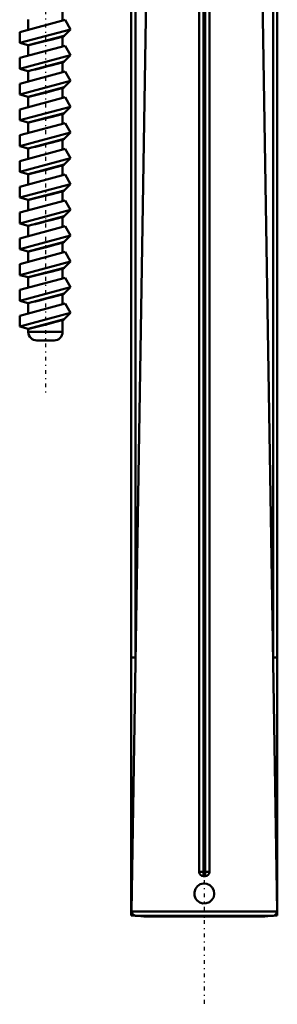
# Model space of a CAD drawing. Header units: millimetres. Extents: x -82 to 51, y -234 to 29.
# Tile 1 of 6: x -22 to 8, y -234 to -119. Entities that reach past the tile are written whole.
import ezdxf

# ---------------------------------------------------------------- set-up
doc = ezdxf.new("R2010")
doc.units = ezdxf.units.MM
doc.linetypes.add('Center', pattern=[1.5, 0.45, -0.5, 0.05, -0.5])
for name, color, linetype, lineweight in [('050', 1, 'Continuous', 50), ('2d ConnectionPoints', 7, 'Continuous', 50), ('MITTE', 6, 'Center', 25)]:
    doc.layers.add(name, color=color, linetype=linetype, lineweight=lineweight)

# ---------------------------------------------------------------- blocks, each defined once
blk = doc.blocks.new('12_136_724_00_3_Spindel_0_in_136724_0')
at = {"layer": '050'}
for p, q in [((-16.5, -119.03), (-16.5, -117.89)), ((-21.5, -120.37), (-16.22, -118.95)), ((-20.5, -118.9), (-20.5, -120.1)), ((-15.59, -120.05), (-16.22, -118.95)), ((-21.5, -121.63), (-15.59, -120.05)), ((-16.32, -120.78), (-15.59, -120.05)), ((-21.5, -120.37), (-21.5, -121.63)), ((-20.5, -121.9), (-16.32, -120.78)), ((-16.52, -120.9), (-16.32, -120.78)), ((-16.5, -122.03), (-16.5, -120.89)), ((-21.5, -121.63), (-20.5, -121.9)), ((-21.5, -123.37), (-16.22, -121.95)), ((-20.5, -121.9), (-20.5, -123.1)), ((-15.59, -123.05), (-16.22, -121.95)), ((-21.5, -124.63), (-15.59, -123.05)), ((-21.5, -123.37), (-21.5, -124.63)), ((-16.32, -123.78), (-15.59, -123.05)), ((-21.5, -124.63), (-20.5, -124.9)), ((-20.5, -124.9), (-16.32, -123.78)), ((-16.52, -123.9), (-16.32, -123.78)), ((-16.5, -125.03), (-16.5, -123.89)), ((-21.5, -126.37), (-16.22, -124.95)), ((-20.5, -124.9), (-20.5, -126.1)), ((-15.59, -126.05), (-16.22, -124.95)), ((-21.5, -127.63), (-15.59, -126.05)), ((-21.5, -126.37), (-21.5, -127.63)), ((-20.5, -127.9), (-16.32, -126.78)), ((-16.52, -126.9), (-16.32, -126.78)), ((-16.5, -128.03), (-16.5, -126.89)), ((-16.32, -126.78), (-15.59, -126.05)), ((-21.5, -127.63), (-20.5, -127.9)), ((-21.5, -129.37), (-16.22, -127.95)), ((-20.5, -127.9), (-20.5, -129.1)), ((-15.59, -129.05), (-16.22, -127.95)), ((-21.5, -130.63), (-15.59, -129.05)), ((-21.5, -129.37), (-21.5, -130.63)), ((-16.32, -129.78), (-15.59, -129.05)), ((-20.5, -130.9), (-16.32, -129.78)), ((-16.52, -129.9), (-16.32, -129.78)), ((-16.5, -131.03), (-16.5, -129.89)), ((-21.5, -130.63), (-20.5, -130.9)), ((-21.5, -132.37), (-16.22, -130.95)), ((-20.5, -130.9), (-20.5, -132.1)), ((-15.59, -132.05), (-16.22, -130.95)), ((-21.5, -133.63), (-15.59, -132.05)), ((-21.5, -132.37), (-21.5, -133.63)), ((-20.5, -133.9), (-16.32, -132.78)), ((-16.52, -132.9), (-16.32, -132.78)), ((-16.5, -134.03), (-16.5, -132.89)), ((-16.32, -132.78), (-15.59, -132.05)), ((-21.5, -133.63), (-20.5, -133.9)), ((-21.5, -135.37), (-16.22, -133.95)), ((-20.5, -133.9), (-20.5, -135.1)), ((-15.59, -135.05), (-16.22, -133.95)), ((-21.5, -136.63), (-15.59, -135.05)), ((-16.32, -135.78), (-15.59, -135.05)), ((-21.5, -135.37), (-21.5, -136.63)), ((-20.5, -136.9), (-16.32, -135.78)), ((-16.52, -135.9), (-16.32, -135.78)), ((-16.5, -137.03), (-16.5, -135.89)), ((-21.5, -136.63), (-20.5, -136.9)), ((-21.5, -138.37), (-16.22, -136.95)), ((-20.5, -136.9), (-20.5, -138.1)), ((-15.59, -138.05), (-16.22, -136.95)), ((-21.5, -139.63), (-15.59, -138.05)), ((-21.5, -138.37), (-21.5, -139.63)), ((-16.32, -138.78), (-15.59, -138.05)), ((-21.5, -139.63), (-20.5, -139.9)), ((-20.5, -139.9), (-16.32, -138.78)), ((-16.52, -138.9), (-16.32, -138.78)), ((-16.5, -140.03), (-16.5, -138.89)), ((-21.5, -141.37), (-16.22, -139.95)), ((-20.5, -139.9), (-20.5, -141.1)), ((-15.59, -141.05), (-16.22, -139.95)), ((-21.5, -142.63), (-15.59, -141.05)), ((-21.5, -141.37), (-21.5, -142.63)), ((-20.5, -142.9), (-16.32, -141.78)), ((-16.52, -141.9), (-16.32, -141.78)), ((-16.5, -143.03), (-16.5, -141.89)), ((-16.32, -141.78), (-15.59, -141.05)), ((-21.5, -142.63), (-20.5, -142.9)), ((-21.5, -144.37), (-16.22, -142.95)), ((-20.5, -142.9), (-20.5, -144.1)), ((-15.59, -144.05), (-16.22, -142.95)), ((-21.5, -145.63), (-15.59, -144.05)), ((-21.5, -144.37), (-21.5, -145.63)), ((-16.32, -144.78), (-15.59, -144.05)), ((-20.5, -145.9), (-16.32, -144.78)), ((-16.52, -144.9), (-16.32, -144.78)), ((-16.5, -146.03), (-16.5, -144.89)), ((-21.5, -145.63), (-20.5, -145.9)), ((-21.5, -147.37), (-16.22, -145.95)), ((-20.5, -145.9), (-20.5, -147.1)), ((-15.59, -147.05), (-16.22, -145.95)), ((-21.5, -148.63), (-15.59, -147.05)), ((-21.5, -147.37), (-21.5, -148.63)), ((-20.5, -148.9), (-16.32, -147.78)), ((-16.52, -147.9), (-16.32, -147.78)), ((-16.32, -147.78), (-15.59, -147.05)), ((-21.5, -148.63), (-20.5, -148.9)), ((-21.5, -150.37), (-16.22, -148.95)), ((-20.5, -148.9), (-20.5, -150.1)), ((-16.5, -149.03), (-16.5, -147.89)), ((-15.59, -150.05), (-16.22, -148.95)), ((-21.5, -151.63), (-15.59, -150.05)), ((-16.32, -150.78), (-15.59, -150.05)), ((-21.5, -150.37), (-21.5, -151.63)), ((-20.5, -151.9), (-16.32, -150.78)), ((-16.52, -150.9), (-16.32, -150.78)), ((-16.5, -152.03), (-16.5, -150.89)), ((-21.5, -151.63), (-20.5, -151.9)), ((-21.5, -153.37), (-16.22, -151.95)), ((-20.5, -151.9), (-20.5, -153.1)), ((-15.59, -153.05), (-16.22, -151.95)), ((-21.5, -154.63), (-15.59, -153.05)), ((-21.5, -153.37), (-21.5, -154.63)), ((-16.32, -153.78), (-15.59, -153.05)), ((-21.5, -154.63), (-20.5, -154.9)), ((-20.5, -154.9), (-16.32, -153.78)), ((-16.52, -153.9), (-16.32, -153.78)), ((-16.5, -155.25), (-16.5, -153.89)), ((-20.5, -154.9), (-20.5, -155.25)), ((-16.5, -155.25), (-20.5, -155.25)), ((-17.5, -156.25), (-19.5, -156.25))]:
    blk.add_line(p, q, dxfattribs=at)
for points in [[(-20.5, -121.9), (-20.41, -121.88), (-20.12, -121.81), (-19.65, -121.7), (-19.05, -121.55), (-18.38, -121.38), (-17.71, -121.21), (-17.13, -121.05), (-16.71, -120.94), (-16.52, -120.89), (-16.5, -120.88)], [(-20.5, -124.9), (-20.41, -124.88), (-20.12, -124.81), (-19.65, -124.7), (-19.05, -124.55), (-18.38, -124.38), (-17.71, -124.21), (-17.13, -124.05), (-16.71, -123.94), (-16.52, -123.89), (-16.5, -123.88)], [(-20.5, -127.9), (-20.41, -127.88), (-20.12, -127.81), (-19.65, -127.7), (-19.05, -127.55), (-18.38, -127.38), (-17.71, -127.21), (-17.13, -127.05), (-16.71, -126.94), (-16.52, -126.89), (-16.5, -126.88)], [(-20.5, -130.9), (-20.41, -130.88), (-20.12, -130.81), (-19.65, -130.7), (-19.05, -130.55), (-18.38, -130.38), (-17.71, -130.21), (-17.13, -130.05), (-16.71, -129.94), (-16.52, -129.89), (-16.5, -129.88)], [(-20.5, -133.9), (-20.41, -133.88), (-20.12, -133.81), (-19.65, -133.7), (-19.05, -133.55), (-18.38, -133.38), (-17.71, -133.21), (-17.13, -133.05), (-16.71, -132.94), (-16.52, -132.89), (-16.5, -132.88)], [(-20.5, -136.9), (-20.41, -136.88), (-20.12, -136.81), (-19.65, -136.7), (-19.05, -136.55), (-18.38, -136.38), (-17.71, -136.21), (-17.13, -136.05), (-16.71, -135.94), (-16.52, -135.89), (-16.5, -135.88)], [(-20.5, -139.9), (-20.41, -139.88), (-20.12, -139.81), (-19.65, -139.7), (-19.05, -139.55), (-18.38, -139.38), (-17.71, -139.21), (-17.13, -139.05), (-16.71, -138.94), (-16.52, -138.89), (-16.5, -138.88)], [(-20.5, -142.9), (-20.41, -142.88), (-20.12, -142.81), (-19.65, -142.7), (-19.05, -142.55), (-18.38, -142.38), (-17.71, -142.21), (-17.13, -142.05), (-16.71, -141.94), (-16.52, -141.89), (-16.5, -141.88)], [(-20.5, -145.9), (-20.41, -145.88), (-20.12, -145.81), (-19.65, -145.7), (-19.05, -145.55), (-18.38, -145.38), (-17.71, -145.21), (-17.13, -145.05), (-16.71, -144.94), (-16.52, -144.89), (-16.5, -144.88)], [(-20.5, -148.9), (-20.41, -148.88), (-20.12, -148.81), (-19.65, -148.7), (-19.05, -148.55), (-18.38, -148.38), (-17.71, -148.21), (-17.13, -148.05), (-16.71, -147.94), (-16.52, -147.89), (-16.5, -147.88)], [(-20.5, -151.9), (-20.41, -151.88), (-20.12, -151.81), (-19.65, -151.7), (-19.05, -151.55), (-18.38, -151.38), (-17.71, -151.21), (-17.13, -151.05), (-16.71, -150.94), (-16.52, -150.89), (-16.5, -150.88)], [(-20.5, -154.9), (-20.41, -154.88), (-20.12, -154.81), (-19.65, -154.7), (-19.05, -154.55), (-18.38, -154.38), (-17.71, -154.21), (-17.13, -154.05), (-16.71, -153.94), (-16.52, -153.89), (-16.5, -153.88)]]:
    blk.add_lwpolyline(points, dxfattribs=at)
for centre, start, end in [((-19.5, -155.25), 180, 270), ((-17.5, -155.25), 270, 0)]:
    blk.add_arc(centre, 1, start, end, dxfattribs=at)
at = {"layer": 'MITTE'}
blk.add_line((-18.5, -27.94), (-18.5, -162.36), dxfattribs=at)
blk = doc.blocks.new('13_136_724_00_3_Einlaufrohr_0_in_136724_0')
at = {"layer": '050'}
for p, q in [((-8.5, -223.15), (-8.5, -116.29)), ((-6.79, -116.29), (-8.47, -222.69)), ((-8, -116.29), (-8, -193.14)), ((-0.6, -218.1), (-0.6, -116.29)), ((-0.1, -116.29), (-0.1, -218.6)), ((0.1, -218.6), (0.1, -116.29)), ((0.6, -116.29), (0.6, -218.1)), ((8.47, -222.69), (6.79, -116.29)), ((8, -193.14), (8, -116.29)), ((8.5, -116.29), (8.5, -223.15)), ((-8.5, -193.14), (-8, -193.14)), ((8.5, -193.14), (8, -193.14)), ((0.6, -218.1), (-0.6, -218.1)), ((0.1, -218.6), (-0.1, -218.6)), ((-8.5, -223.15), (-8.01, -223.2)), ((-8.47, -222.69), (8.47, -222.69)), ((-8.01, -223.2), (8.01, -223.2)), ((-7.04, -223.29), (7.04, -223.29)), ((8.01, -223.2), (8.5, -223.15))]:
    blk.add_line(p, q, dxfattribs=at)
for points in [[(-0.84, -221.41), (-0.53, -221.64), (-0.16, -221.76), (0.23, -221.75), (0.59, -221.61), (0.89, -221.36), (1.09, -221.02), (1.16, -220.63), (1.11, -220.25), (0.93, -219.9), (0.65, -219.64), (0.29, -219.48), (-0.1, -219.44), (-0.47, -219.54), (-0.8, -219.76), (-1.03, -220.07), (-1.15, -220.44), (-1.14, -220.83), (-1.01, -221.19), (-0.84, -221.41)], [(-8.01, -223.2), (-8.09, -223.18), (-8.25, -223.11), (-8.33, -223.04), (-8.42, -222.91), (-8.46, -222.74), (-8.47, -222.69)], [(8.47, -222.69), (8.46, -222.78), (8.41, -222.94), (8.3, -223.07), (8.16, -223.16), (8.01, -223.2)]]:
    blk.add_lwpolyline(points, dxfattribs=at)
for centre, radius, start, end in [((-0.1, -218.1), 0.5, 180, 270), ((0.1, -218.1), 0.5, 270, 0), ((0, -143.6), 80, 263.9008, 264.9544), ((0, -143.6), 80, 275.0456, 276.0992)]:
    blk.add_arc(centre, radius, start, end, dxfattribs=at)
for centre, major_axis, ratio, start_param, end_param in [((-8, -222.7), (0.5, 0), 0.040283, 2.768764, 3.141593), ((-8, -223.05), (0.5, 0), 0.289512, 3.141593, 4.076511), ((8, -223.05), (-0.5, 0), 0.289512, 2.206674, 3.141593), ((8, -222.7), (-0.5, 0), 0.040283, 3.141593, 3.514422)]:
    blk.add_ellipse(centre, major_axis=major_axis, ratio=ratio, start_param=start_param, end_param=end_param, dxfattribs=at)
blk = doc.blocks.new('15_136_724_00_3_Gehause_0_in_136724_0')
at = {"layer": 'MITTE'}
blk.add_line((0, 28.95), (0, -233.5), dxfattribs=at)

msp = doc.modelspace()

# ---------------------------------------------------------------- linework, layer by layer
at = {"layer": '2d ConnectionPoints'}
for p in [(-18.5, -156.25), (-18.5, -156.25), (0, -223.2938), (0, -223.2938)]:
    msp.add_point(p, dxfattribs=at)

# ---------------------------------------------------------------- block references
for name in ['15_136_724_00_3_Gehause_0_in_136724_0', '12_136_724_00_3_Spindel_0_in_136724_0', '13_136_724_00_3_Einlaufrohr_0_in_136724_0']:
    msp.add_blockref(name, (0, 0))

doc.saveas('drawing.dxf')
